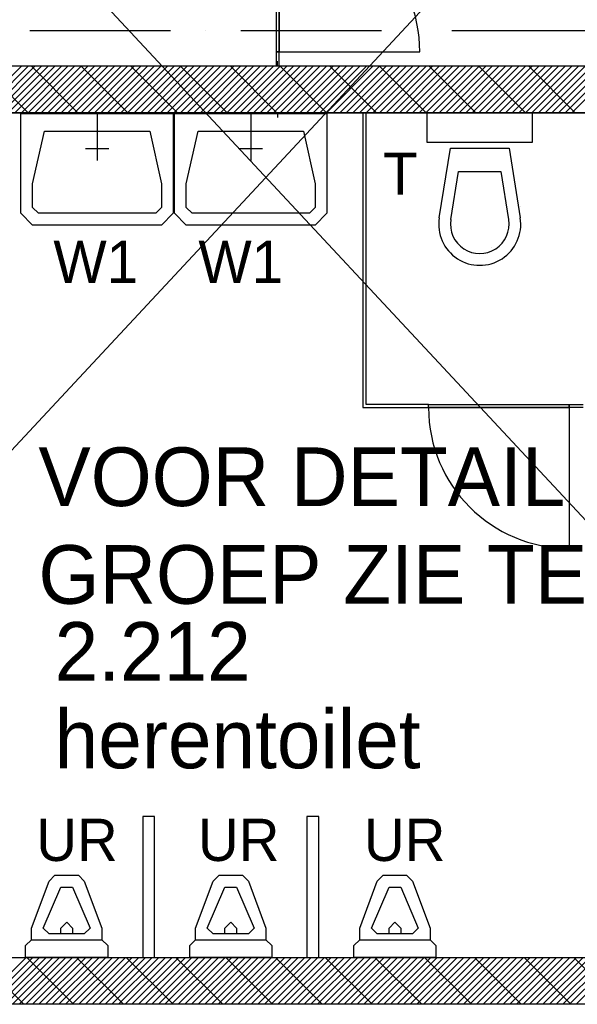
# Model space of a CAD drawing. Extents: x -1448 to 118900, y -195097 to 442500.
# Tile 37 of 103: x 28015 to 30394, y 408023 to 412220. Entities that reach past the tile are written whole.
import ezdxf

# ---------------------------------------------------------------- set-up
doc = ezdxf.new("R2010")
doc.units = 0
doc.header["$LTSCALE"] = 100
doc.linetypes.add('DASHDOT', pattern=[9, 6, -1.5, 0, -1.5])
for name, color, linetype in [('AL$7----_STRAMIEN', 1, 'DASHDOT'), ('AL22----_CAMPINGWANDJE', 1, 'CONTINUOUS'), ('AL28----_KONSTRUKTIE', 3, 'CONTINUOUS'), ('AL31----_DRAAIRICHTING', 1, 'CONTINUOUS'), ('AL32----_BINNENKOZ', 7, 'CONTINUOUS'), ('AL32----_DRAAIRICHTING', 1, 'CONTINUOUS'), ('AL74----_INRSANITAIR', 7, 'CONTINUOUS'), ('ALL-----_REFLIJNEN', 8, 'CONTINUOUS'), ('ALXAA---_GEWBETON', 12, 'CONTINUOUS'), ('ALXAB---_PREFABBETON', 1, 'CONTINUOUS'), ('BOUW', 8, 'CONTINUOUS'), ('WM521---', 1, 'CONTINUOUS')]:
    doc.layers.add(name, color=color, linetype=linetype)
doc.styles.add('BURO-018', font='BUROFONT.shx', dxfattribs={"height": 180})
doc.styles.add('BURO-025', font='BUROFONT.shx', dxfattribs={"height": 250})

msp = doc.modelspace()

# ---------------------------------------------------------------- linework, layer by layer
at = {"layer": 'AL$7----_STRAMIEN', "color": 1}
msp.add_line((88065.4, 412172.7), (2467.7, 412172.7), dxfattribs=at)
at = {"layer": 'AL22----_CAMPINGWANDJE', "color": 8}
for p, q in [((29108.9, 412082.7), (29108.9, 412022.7)), ((29121.9, 412082.7), (29108.9, 412082.7)), ((29121.9, 412022.7), (29121.9, 412082.7)), ((29108.9, 412022.7), (29121.9, 412022.7)), ((29479.4, 411822.7), (29479.4, 410566.2)), ((29492.4, 411822.7), (29479.4, 411822.7)), ((29492.4, 410579.2), (29492.4, 411822.7)), ((29479.4, 410566.2), (29758.9, 410566.2)), ((29758.9, 410579.2), (29492.4, 410579.2)), ((29758.9, 410566.2), (29758.9, 410579.2)), ((30358.9, 410566.2), (30358.9, 410579.2)), ((30358.9, 410579.2), (30418.9, 410579.2)), ((30418.9, 410566.2), (30358.9, 410566.2))]:
    msp.add_line(p, q, dxfattribs=at)
at = {"layer": 'AL28----_KONSTRUKTIE', "color": 8}
for p, q in [((27865.4, 412022.7), (32165.4, 412022.7)), ((27865.4, 412022.7), (32165.4, 412022.7)), ((27865.4, 411822.7), (32165.4, 411822.7)), ((32165.4, 411822.7), (27865.4, 411822.7)), ((27865.4, 408222.7), (29665.4, 408222.7)), ((29665.4, 408222.7), (32165.4, 408222.7)), ((29665.4, 408022.7), (27475.4, 408022.7)), ((32365.4, 408022.7), (29665.4, 408022.7))]:
    msp.add_line(p, q, dxfattribs=at)
at = {"layer": 'AL31----_DRAAIRICHTING', "color": 8}
for p, q in [((29121.9, 412682.7), (29121.9, 412082.7)), ((29121.9, 412082.7), (29721.9, 412082.7)), ((29758.9, 410566.2), (30358.9, 410566.2)), ((30358.9, 410566.2), (30358.9, 409966.2))]:
    msp.add_line(p, q, dxfattribs=at)
for centre, start, end in [((29121.9, 412082.7), 0, 90), ((30358.9, 410566.2), 180, 270)]:
    msp.add_arc(centre, 600, start, end, dxfattribs=at)
at = {"layer": 'AL32----_BINNENKOZ', "color": 8}
for p, q in [((29108.9, 412682.7), (29108.9, 412082.7)), ((29121.9, 412082.7), (29121.9, 412682.7)), ((29108.9, 412082.7), (29121.9, 412082.7)), ((29758.9, 410579.2), (30358.9, 410579.2)), ((29758.9, 410566.2), (29758.9, 410579.2)), ((30358.9, 410566.2), (29758.9, 410566.2)), ((30358.9, 410579.2), (30358.9, 410566.2))]:
    msp.add_line(p, q, dxfattribs=at)
at = {"layer": 'AL32----_DRAAIRICHTING', "color": 8}
for p, q in [((28020.1, 411394.6), (28020.1, 411519.6)), ((28070.1, 411419.6), (28070.1, 411519.6)), ((28070.1, 411344.6), (28020.1, 411394.6)), ((28095.1, 411394.6), (28070.1, 411419.6))]:
    msp.add_line(p, q, dxfattribs=at)
at = {"layer": 'AL74----_INRSANITAIR', "color": 8, "linetype": 'CONTINUOUS'}
for p, q in [((28020.1, 411519.6), (28020.1, 411819.6)), ((28020.1, 411819.6), (28670.1, 411819.6)), ((28345.1, 411819.6), (28345.1, 411619.6)), ((28670.1, 411819.6), (28670.1, 411519.6)), ((28675.8, 411519.6), (28675.8, 411819.6)), ((28675.8, 411819.6), (29325.8, 411819.6)), ((29000.8, 411819.6), (29000.8, 411619.6)), ((29325.8, 411819.6), (29325.8, 411519.6)), ((29752.4, 411822.7), (29752.4, 411697.7)), ((30202.4, 411822.7), (29752.4, 411822.7)), ((30202.4, 411697.7), (30202.4, 411822.7)), ((28070.1, 411519.6), (28120.1, 411744.6)), ((28120.1, 411744.6), (28570.1, 411744.6)), ((28570.1, 411744.6), (28620.1, 411519.6)), ((28725.8, 411519.6), (28775.8, 411744.6)), ((28775.8, 411744.6), (29225.8, 411744.6)), ((29225.8, 411744.6), (29275.8, 411519.6)), ((29752.4, 411697.7), (30202.4, 411697.7)), ((28395.1, 411669.6), (28295.1, 411669.6)), ((29050.8, 411669.6), (28950.8, 411669.6)), ((29804.6, 411375.5), (29852.4, 411672.7)), ((29852.4, 411672.7), (30102.4, 411672.7)), ((30102.4, 411672.7), (30150.2, 411375.5)), ((29854, 411367.6), (29887, 411572.7)), ((29887, 411572.7), (30067.8, 411572.7)), ((30067.8, 411572.7), (30100.8, 411367.6)), ((28620.1, 411519.6), (28620.1, 411419.6)), ((28670.1, 411519.6), (28670.1, 411394.6)), ((28675.8, 411394.6), (28675.8, 411519.6)), ((28725.8, 411419.6), (28725.8, 411519.6)), ((29275.8, 411519.6), (29275.8, 411419.6)), ((29325.8, 411519.6), (29325.8, 411394.6)), ((28595.1, 411394.6), (28095.1, 411394.6)), ((28620.1, 411419.6), (28595.1, 411394.6)), ((28670.1, 411394.6), (28620.1, 411344.6)), ((28725.8, 411344.6), (28675.8, 411394.6)), ((28750.8, 411394.6), (28725.8, 411419.6)), ((29250.8, 411394.6), (28750.8, 411394.6)), ((29275.8, 411419.6), (29250.8, 411394.6)), ((29325.8, 411394.6), (29275.8, 411344.6)), ((30152.4, 411422.7), (30152.4, 411422.7)), ((28620.1, 411344.6), (28070.1, 411344.6)), ((29275.8, 411344.6), (28725.8, 411344.6)), ((30027.4, 411247.7), (30027.4, 411247.7))]:
    msp.add_line(p, q, dxfattribs=at)
at = {"layer": 'AL74----_INRSANITAIR', "color": 8}
for p, q in [((28540.4, 408822.7), (28540.4, 408222.7)), ((28590.4, 408822.7), (28540.4, 408822.7)), ((28590.4, 408222.7), (28590.4, 408822.7)), ((29240.4, 408822.7), (29240.4, 408222.7)), ((29290.4, 408822.7), (29240.4, 408822.7)), ((29290.4, 408222.7), (29290.4, 408822.7)), ((28540.4, 408222.7), (28590.4, 408222.7)), ((29240.4, 408222.7), (29290.4, 408222.7))]:
    msp.add_line(p, q, dxfattribs=at)
at = {"layer": 'AL74----_INRSANITAIR', "color": 8, "linetype": 'CONTINUOUS'}
for points in [[(28065.4, 408297.7), (28065.4, 408347.7), (28140.4, 408547.7), (28140.4, 408547.7), (28165.4, 408572.7), (28265.4, 408572.7), (28265.4, 408572.7), (28290.4, 408547.7), (28365.4, 408347.7), (28365.4, 408297.7)], [(28765.4, 408297.7), (28765.4, 408347.7), (28840.4, 408547.7), (28840.4, 408547.7), (28865.4, 408572.7), (28965.4, 408572.7), (28965.4, 408572.7), (28990.4, 408547.7), (29065.4, 408347.7), (29065.4, 408297.7)], [(29465.4, 408297.7), (29465.4, 408347.7), (29540.4, 408547.7), (29540.4, 408547.7), (29565.4, 408572.7), (29665.4, 408572.7), (29665.4, 408572.7), (29690.4, 408547.7), (29765.4, 408347.7), (29765.4, 408297.7)], [(28115.4, 408347.7), (28190.4, 408522.7), (28240.4, 408522.7), (28315.4, 408347.7), (28290.4, 408322.7), (28140.4, 408322.7), (28115.4, 408347.7), (28115.4, 408347.7)], [(28815.4, 408347.7), (28890.4, 408522.7), (28940.4, 408522.7), (29015.4, 408347.7), (28990.4, 408322.7), (28840.4, 408322.7), (28815.4, 408347.7), (28815.4, 408347.7)], [(29515.4, 408347.7), (29590.4, 408522.7), (29640.4, 408522.7), (29715.4, 408347.7), (29690.4, 408322.7), (29540.4, 408322.7), (29515.4, 408347.7), (29515.4, 408347.7)], [(28190.4, 408322.7), (28190.4, 408347.7), (28215.4, 408372.7), (28240.4, 408347.7), (28240.4, 408322.7)], [(28890.4, 408322.7), (28890.4, 408347.7), (28915.4, 408372.7), (28940.4, 408347.7), (28940.4, 408322.7)], [(29590.4, 408322.7), (29590.4, 408347.7), (29615.4, 408372.7), (29640.4, 408347.7), (29640.4, 408322.7)], [(28040.4, 408222.7), (28040.4, 408272.7), (28065.4, 408297.7), (28065.4, 408297.7), (28365.4, 408297.7), (28390.4, 408272.7), (28390.4, 408222.7), (28040.4, 408222.7)], [(28740.4, 408222.7), (28740.4, 408272.7), (28765.4, 408297.7), (28765.4, 408297.7), (29065.4, 408297.7), (29090.4, 408272.7), (29090.4, 408222.7), (28740.4, 408222.7)], [(29440.4, 408222.7), (29440.4, 408272.7), (29465.4, 408297.7), (29465.4, 408297.7), (29765.4, 408297.7), (29790.4, 408272.7), (29790.4, 408222.7), (29440.4, 408222.7)]]:
    msp.add_lwpolyline(points, dxfattribs=at)
for radius in [175, 125]:
    msp.add_arc((29977.4, 411347.7), radius, 170.8673, 9.1327, dxfattribs=at)
at = {"layer": 'ALL-----_REFLIJNEN', "color": 8, "linetype": 'CONTINUOUS'}
for p, q in [((29115.4, 412022.7), (29115.4, 412042.7)), ((29115.4, 411822.7), (29115.4, 411802.7))]:
    msp.add_line(p, q, dxfattribs=at)
at = {"layer": 'ALXAA---_GEWBETON', "color": 8}
for p, q in [((27665.4, 411663.8), (28024.4, 412022.7)), ((27665.4, 411635.5), (28052.6, 412022.7)), ((27880.9, 411822.7), (28080.9, 412022.7)), ((27909.2, 411822.7), (28109.2, 412022.7)), ((27937.5, 411822.7), (28137.5, 412022.7)), ((27965.8, 411822.7), (28165.8, 412022.7)), ((27994.1, 411822.7), (28194.1, 412022.7)), ((28022.4, 411822.7), (28222.4, 412022.7)), ((28050.6, 411822.7), (28250.6, 412022.7)), ((28078.9, 411822.7), (28278.9, 412022.7)), ((28107.2, 411822.7), (28307.2, 412022.7)), ((28135.5, 411822.7), (28335.5, 412022.7)), ((28163.8, 411822.7), (28363.8, 412022.7)), ((28192.1, 411822.7), (28392.1, 412022.7)), ((28220.3, 411822.7), (28420.3, 412022.7)), ((28248.6, 411822.7), (28448.6, 412022.7)), ((28276.9, 411822.7), (28476.9, 412022.7)), ((28305.2, 411822.7), (28505.2, 412022.7)), ((28333.5, 411822.7), (28533.5, 412022.7)), ((28361.8, 411822.7), (28561.8, 412022.7)), ((28390, 411822.7), (28590, 412022.7)), ((28418.3, 411822.7), (28618.3, 412022.7)), ((28446.6, 411822.7), (28646.6, 412022.7)), ((28474.9, 411822.7), (28674.9, 412022.7)), ((28503.2, 411822.7), (28703.2, 412022.7)), ((28531.5, 411822.7), (28731.5, 412022.7)), ((28559.8, 411822.7), (28759.8, 412022.7)), ((28588, 411822.7), (28788, 412022.7)), ((28616.3, 411822.7), (28816.3, 412022.7)), ((28644.6, 411822.7), (28844.6, 412022.7)), ((28672.9, 411822.7), (28872.9, 412022.7)), ((28701.2, 411822.7), (28901.2, 412022.7)), ((28729.5, 411822.7), (28929.5, 412022.7)), ((28757.7, 411822.7), (28957.7, 412022.7)), ((28786, 411822.7), (28986, 412022.7)), ((28814.3, 411822.7), (29014.3, 412022.7)), ((28842.6, 411822.7), (29042.6, 412022.7)), ((28870.9, 411822.7), (29070.9, 412022.7)), ((28899.2, 411822.7), (29099.2, 412022.7)), ((28927.4, 411822.7), (29127.4, 412022.7)), ((28955.7, 411822.7), (29155.7, 412022.7)), ((28984, 411822.7), (29184, 412022.7)), ((29012.3, 411822.7), (29212.3, 412022.7)), ((29040.6, 411822.7), (29240.6, 412022.7)), ((29068.9, 411822.7), (29268.9, 412022.7)), ((29097.2, 411822.7), (29297.2, 412022.7)), ((29125.4, 411822.7), (29325.4, 412022.7)), ((29153.7, 411822.7), (29353.7, 412022.7)), ((29182, 411822.7), (29382, 412022.7)), ((29210.3, 411822.7), (29410.3, 412022.7)), ((29238.6, 411822.7), (29438.6, 412022.7)), ((29266.9, 411822.7), (29466.9, 412022.7)), ((29295.1, 411822.7), (29495.1, 412022.7)), ((29323.4, 411822.7), (29523.4, 412022.7)), ((29351.7, 411822.7), (29551.7, 412022.7)), ((29380, 411822.7), (29580, 412022.7)), ((29408.3, 411822.7), (29608.3, 412022.7)), ((29436.6, 411822.7), (29636.6, 412022.7)), ((29464.8, 411822.7), (29664.8, 412022.7)), ((29493.1, 411822.7), (29693.1, 412022.7)), ((29521.4, 411822.7), (29721.4, 412022.7)), ((29549.7, 411822.7), (29749.7, 412022.7)), ((29578, 411822.7), (29778, 412022.7)), ((29606.3, 411822.7), (29806.3, 412022.7)), ((29634.6, 411822.7), (29834.6, 412022.7)), ((29662.8, 411822.7), (29862.8, 412022.7)), ((29691.1, 411822.7), (29891.1, 412022.7)), ((29719.4, 411822.7), (29919.4, 412022.7)), ((29747.7, 411822.7), (29947.7, 412022.7)), ((29776, 411822.7), (29976, 412022.7)), ((29804.3, 411822.7), (30004.3, 412022.7)), ((29832.5, 411822.7), (30032.5, 412022.7)), ((29860.8, 411822.7), (30060.8, 412022.7)), ((29889.1, 411822.7), (30089.1, 412022.7)), ((29917.4, 411822.7), (30117.4, 412022.7)), ((29945.7, 411822.7), (30145.7, 412022.7)), ((29974, 411822.7), (30174, 412022.7)), ((30002.2, 411822.7), (30202.2, 412022.7)), ((30030.5, 411822.7), (30230.5, 412022.7)), ((30058.8, 411822.7), (30258.8, 412022.7)), ((30087.1, 411822.7), (30287.1, 412022.7)), ((30115.4, 411822.7), (30315.4, 412022.7)), ((30143.7, 411822.7), (30343.7, 412022.7)), ((30172, 411822.7), (30372, 412022.7)), ((30200.2, 411822.7), (30400.2, 412022.7)), ((30228.5, 411822.7), (30428.5, 412022.7)), ((30256.8, 411822.7), (30456.8, 412022.7)), ((30285.1, 411822.7), (30485.1, 412022.7)), ((30313.4, 411822.7), (30513.4, 412022.7)), ((30341.7, 411822.7), (30541.7, 412022.7)), ((30369.9, 411822.7), (30569.9, 412022.7)), ((27842.7, 408022.7), (28042.7, 408222.7)), ((27871, 408022.7), (28071, 408222.7)), ((27899.3, 408022.7), (28099.3, 408222.7)), ((27927.6, 408022.7), (28127.6, 408222.7)), ((27955.9, 408022.7), (28155.9, 408222.7)), ((27984.2, 408022.7), (28184.2, 408222.7)), ((28012.4, 408022.7), (28212.4, 408222.7)), ((28040.7, 408022.7), (28240.7, 408222.7)), ((28069, 408022.7), (28269, 408222.7)), ((28097.3, 408022.7), (28297.3, 408222.7)), ((28125.6, 408022.7), (28325.6, 408222.7)), ((28153.9, 408022.7), (28353.9, 408222.7)), ((28182.1, 408022.7), (28382.1, 408222.7)), ((28210.4, 408022.7), (28410.4, 408222.7)), ((28238.7, 408022.7), (28438.7, 408222.7)), ((28267, 408022.7), (28467, 408222.7)), ((28295.3, 408022.7), (28495.3, 408222.7)), ((28323.6, 408022.7), (28523.6, 408222.7)), ((28351.9, 408022.7), (28551.9, 408222.7)), ((28380.1, 408022.7), (28580.1, 408222.7)), ((28408.4, 408022.7), (28608.4, 408222.7)), ((28436.7, 408022.7), (28636.7, 408222.7)), ((28465, 408022.7), (28665, 408222.7)), ((28493.3, 408022.7), (28693.3, 408222.7)), ((28521.6, 408022.7), (28721.6, 408222.7)), ((28549.8, 408022.7), (28749.8, 408222.7)), ((28578.1, 408022.7), (28778.1, 408222.7)), ((28606.4, 408022.7), (28806.4, 408222.7)), ((28634.7, 408022.7), (28834.7, 408222.7)), ((28663, 408022.7), (28863, 408222.7)), ((28691.3, 408022.7), (28891.3, 408222.7)), ((28719.6, 408022.7), (28919.6, 408222.7)), ((28747.8, 408022.7), (28947.8, 408222.7)), ((28776.1, 408022.7), (28976.1, 408222.7)), ((28804.4, 408022.7), (29004.4, 408222.7)), ((28832.7, 408022.7), (29032.7, 408222.7)), ((28861, 408022.7), (29061, 408222.7)), ((28889.3, 408022.7), (29089.3, 408222.7)), ((28917.5, 408022.7), (29117.5, 408222.7)), ((28945.8, 408022.7), (29145.8, 408222.7)), ((28974.1, 408022.7), (29174.1, 408222.7)), ((29002.4, 408022.7), (29202.4, 408222.7)), ((29030.7, 408022.7), (29230.7, 408222.7)), ((29059, 408022.7), (29259, 408222.7)), ((29087.2, 408022.7), (29287.2, 408222.7)), ((29115.5, 408022.7), (29315.5, 408222.7)), ((29143.8, 408022.7), (29343.8, 408222.7)), ((29172.1, 408022.7), (29372.1, 408222.7)), ((29200.4, 408022.7), (29400.4, 408222.7)), ((29228.7, 408022.7), (29428.7, 408222.7)), ((29257, 408022.7), (29457, 408222.7)), ((29285.2, 408022.7), (29485.2, 408222.7)), ((29313.5, 408022.7), (29513.5, 408222.7)), ((29341.8, 408022.7), (29541.8, 408222.7)), ((29370.1, 408022.7), (29570.1, 408222.7)), ((29398.4, 408022.7), (29598.4, 408222.7)), ((29426.7, 408022.7), (29626.7, 408222.7)), ((29454.9, 408022.7), (29654.9, 408222.7)), ((29483.2, 408022.7), (29683.2, 408222.7)), ((29511.5, 408022.7), (29711.5, 408222.7)), ((29539.8, 408022.7), (29739.8, 408222.7)), ((29568.1, 408022.7), (29768.1, 408222.7)), ((29596.4, 408022.7), (29796.4, 408222.7)), ((29624.6, 408022.7), (29824.6, 408222.7)), ((29652.9, 408022.7), (29852.9, 408222.7)), ((29681.2, 408022.7), (29881.2, 408222.7)), ((29709.5, 408022.7), (29909.5, 408222.7)), ((29737.8, 408022.7), (29937.8, 408222.7)), ((29766.1, 408022.7), (29966.1, 408222.7)), ((29794.4, 408022.7), (29994.4, 408222.7)), ((29822.6, 408022.7), (30022.6, 408222.7)), ((29850.9, 408022.7), (30050.9, 408222.7)), ((29879.2, 408022.7), (30079.2, 408222.7)), ((29907.5, 408022.7), (30107.5, 408222.7)), ((29935.8, 408022.7), (30135.8, 408222.7)), ((29964.1, 408022.7), (30164.1, 408222.7)), ((29992.3, 408022.7), (30192.3, 408222.7)), ((30020.6, 408022.7), (30220.6, 408222.7)), ((30048.9, 408022.7), (30248.9, 408222.7)), ((30077.2, 408022.7), (30277.2, 408222.7)), ((30105.5, 408022.7), (30305.5, 408222.7)), ((30133.8, 408022.7), (30333.8, 408222.7)), ((30162, 408022.7), (30362, 408222.7)), ((30190.3, 408022.7), (30390.3, 408222.7)), ((30218.6, 408022.7), (30418.6, 408222.7)), ((30246.9, 408022.7), (30446.9, 408222.7)), ((30275.2, 408022.7), (30475.2, 408222.7)), ((30303.5, 408022.7), (30503.5, 408222.7)), ((30331.8, 408022.7), (30531.8, 408222.7)), ((30360, 408022.7), (30560, 408222.7)), ((30388.3, 408022.7), (30588.3, 408222.7))]:
    msp.add_line(p, q, dxfattribs=at)
at = {"layer": 'ALXAB---_PREFABBETON', "color": 8}
for p, q in [((27665.4, 412208.8), (28051.4, 411822.7)), ((28063.6, 412022.7), (28263.6, 411822.7)), ((28275.7, 412022.7), (28475.7, 411822.7)), ((28487.8, 412022.7), (28687.8, 411822.7)), ((28700, 412022.7), (28900, 411822.7)), ((28912.1, 412022.7), (29112.1, 411822.7)), ((29124.2, 412022.7), (29324.2, 411822.7)), ((29336.4, 412022.7), (29536.4, 411822.7)), ((29548.5, 412022.7), (29748.5, 411822.7)), ((29760.6, 412022.7), (29960.6, 411822.7)), ((29972.7, 412022.7), (30172.7, 411822.7)), ((30184.9, 412022.7), (30384.9, 411822.7)), ((27665.4, 408390.4), (28033.1, 408022.7)), ((28045.2, 408222.7), (28245.2, 408022.7)), ((28257.3, 408222.7), (28457.3, 408022.7)), ((28469.4, 408222.7), (28669.4, 408022.7)), ((28681.6, 408222.7), (28881.6, 408022.7)), ((28893.7, 408222.7), (29093.7, 408022.7)), ((29105.8, 408222.7), (29305.8, 408022.7)), ((29318, 408222.7), (29518, 408022.7)), ((29530.1, 408222.7), (29730.1, 408022.7)), ((29742.2, 408222.7), (29942.2, 408022.7)), ((29954.4, 408222.7), (30154.4, 408022.7)), ((30166.5, 408222.7), (30366.5, 408022.7)), ((30378.6, 408222.7), (30578.6, 408022.7))]:
    msp.add_line(p, q, dxfattribs=at)
at = {"layer": 'WM521---'}
for p, q in [((25965.4, 414872.7), (32165.4, 408222.7)), ((25965.4, 408222.7), (32165.4, 414872.7))]:
    msp.add_line(p, q, dxfattribs=at)

# ---------------------------------------------------------------- texts
at = {"layer": 'BOUW', "color": 1, "style": 'BURO-018'}
for s, p in [('T', (29565.7, 411473.3)), ('W1', (28158.9, 411097.2)), ('W1', (28777.4, 411097.2)), ('UR', (28085.5, 408633.7)), ('UR', (28775.4, 408633.7)), ('UR', (29483.3, 408633.7))]:
    msp.add_text(s, height=180, dxfattribs=at).set_placement(p)
at = {"layer": 'BOUW', "style": 'BURO-025'}
for s, p in [('2.212', (28164.1, 409401.9)), ('herentoilet', (28164.1, 409028.8))]:
    msp.add_text(s, height=250, dxfattribs=at).set_placement(p)
at = {"layer": 'WM521---', "color": 2, "style": 'BURO-025'}
for s, p in [('VOOR DETAIL NATTE ', (28095, 410146.6)), ('GROEP ZIE TEK. WTB14', (28095, 409729.9))]:
    msp.add_text(s, height=250, dxfattribs=at).set_placement(p)

doc.saveas('drawing.dxf')
